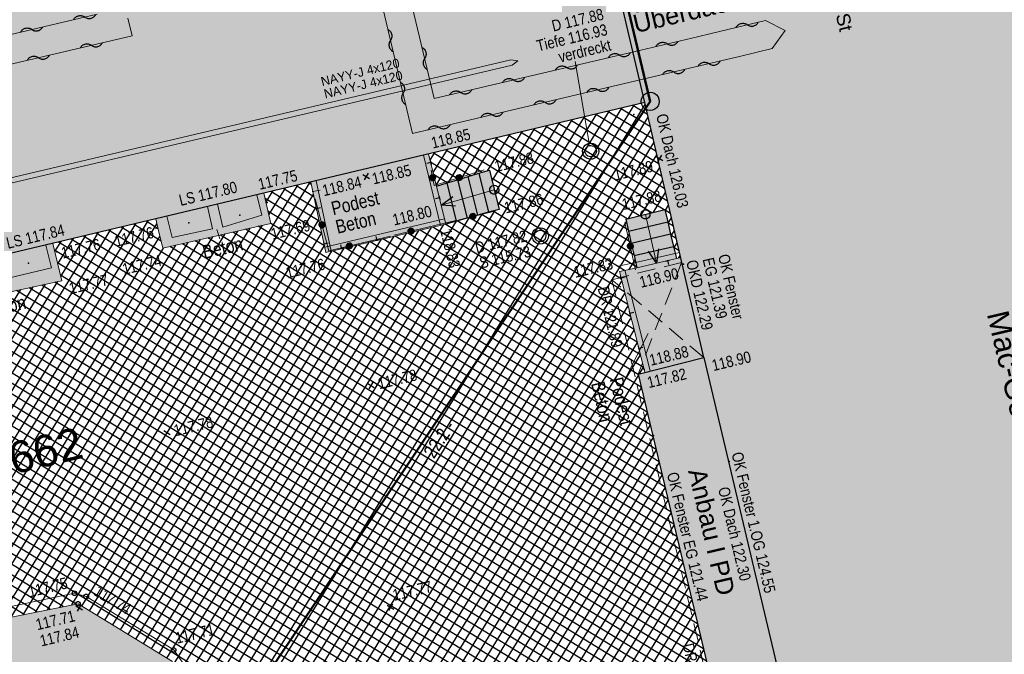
# Model space of a CAD drawing. Header units: metres. Extents: x 311004 to 311786, y 5688269 to 5688759.
# Tile 72 of 96: x 311226 to 311253, y 5688473 to 5688491. Entities that reach past the tile are written whole.
import ezdxf

# ---------------------------------------------------------------- set-up
doc = ezdxf.new("R2010")
doc.units = ezdxf.units.M
for name, pattern in [('1600.2028', [0]), ('2.1440', [1.75, 1.75, 0]), ('2.152', [0]), ('2.35', [0]), ('2.513', [0.75, 0.5, -0.25]), ('2.611', [0]), ('2.7', [0]), ('2.73', [0]), ('2.8', [0])]:
    doc.linetypes.add(name, pattern=pattern)
doc.layers.get('0').update_dxf_attribs({"color": 1, "linetype": 'CONTINUOUS'})
for name, color, linetype in [('Bemaßung', 5, 'CONTINUOUS'), ('Dächer', 7, 'CONTINUOUS'), ('Fernwärme', 202, 'CONTINUOUS'), ('Flurstücke_Grenzpunkte', 51, 'CONTINUOUS'), ('Gebäude', 7, 'CONTINUOUS'), ('Gelände', 92, 'CONTINUOUS'), ('Leitplanken-Geländer', 202, 'CONTINUOUS'), ('Mauern', 32, 'CONTINUOUS'), ('Oberflächen', 7, 'CONTINUOUS'), ('Schraffuren', 7, 'CONTINUOUS'), ('Schächte undefiniert', 7, 'CONTINUOUS'), ('Straße', 7, 'CONTINUOUS'), ('Stromversorgung', 1, 'CONTINUOUS'), ('Treppen', 7, 'CONTINUOUS'), ('TWL', 5, 'CONTINUOUS')]:
    doc.layers.add(name, color=color, linetype=linetype)
doc.styles.add('Bemaßung', font='Arial Narrow.ttf')
doc.styles.add('Beschriftung Elektroleitung', font='Arial.ttf', dxfattribs={"width": 0.97})
doc.styles.add('Geländehöhe', font='Arial Narrow.ttf')
doc.styles.add('Hausbezeichnung', font='Arial.ttf')
doc.styles.add('K 10 700 - Flurstücksnummer', font='Arial.ttf')
doc.styles.add('Oberflächenmaterial', font='Arial Narrow.ttf')
doc.styles.add('TW Texte', font='Arial.ttf')

# ---------------------------------------------------------------- blocks, each defined once
blk = doc.blocks.new('S2.100')
at = {"color": 0, "lineweight": -2}
for points in [[(-0.5, 0.5), (0.5, -0.5)], [(0.5, 0.5), (-0.5, -0.5)]]:
    blk.add_lwpolyline(points, dxfattribs=at)
blk = doc.blocks.new('Grenzpunkt')
at = {"color": 0, "lineweight": -2}
blk.add_lwpolyline([(0.433013, -0.25, -0.5773502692), (-0.433013, -0.25, -0.5773502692), (0, 0.5, -0.5773502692)], format="xyb", close=True, dxfattribs=at)
blk = doc.blocks.new('S2.16')
at = {"color": 0, "lineweight": -2}
for points in [[(0.433013, -0.25, -0.577350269), (-0.433013, -0.25, -0.577350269), (0, 0.5, -0.577350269)], [(0.303109, -0.175, -0.577350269), (-0.303109, -0.175, -0.577350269), (0, 0.35, -0.577350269)]]:
    blk.add_lwpolyline(points, format="xyb", close=True, dxfattribs=at)
blk = doc.blocks.new('Grenzpunkt mit Abmarkung')
at = {"color": 0, "lineweight": -2}
blk.add_lwpolyline([(0.433013, -0.25, -0.577350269), (-0.433013, -0.25, -0.577350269), (0, 0.5, -0.577350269)], format="xyb", close=True, dxfattribs=at)
blk = doc.blocks.new('O517')
at = {"layer": 'Flurstücke_Grenzpunkte', "color": 8, "linetype": '1600.2028', "lineweight": 50}
blk.add_lwpolyline([(311222.047, 5688435.363), (311227.417, 5688438.16), (311238.746, 5688440.722), (311233.345, 5688461.379), (311231.38, 5688470.214), (311243.716, 5688488.688), (311241.96, 5688496.076)], dxfattribs=at)
at = {"layer": 'Flurstücke_Grenzpunkte', "color": 7, "lineweight": 35, "insert": (311226.712781, 5688478.969442), "char_height": 0.875, "attachment_point": 5, "rotation": 13.4999787, "line_spacing_factor": 0.84, "style": 'K 10 700 - Flurstücksnummer'}
blk.add_mtext('1662', dxfattribs=at)
blk = doc.blocks.new('O685')
at = {"layer": 'Flurstücke_Grenzpunkte', "color": 8, "linetype": '1600.2028', "lineweight": 50}
blk.add_lwpolyline([(311241.96, 5688496.076), (311243.716, 5688488.688), (311231.38, 5688470.214), (311233.345, 5688461.379)], dxfattribs=at)
blk = doc.blocks.new('*X72')
at = {"color": 7, "linetype": '2.611', "lineweight": 25, "true_color": 0xffe5e5}
for p, q in [((311231.44307, 5688469.319549), (311243.277583, 5688488.585877)), ((311231.523018, 5688468.972059), (311243.58042, 5688488.601244)), ((311243.643741, 5688488.327179), (311243.237945, 5688488.576443)), ((311231.123277, 5688470.709512), (311241.903032, 5688488.258716)), ((311231.203225, 5688470.362021), (311242.24667, 5688488.340506)), ((311231.283174, 5688470.014531), (311242.590308, 5688488.422296)), ((311231.363122, 5688469.66704), (311242.933946, 5688488.504087)), ((311231.602967, 5688468.624568), (311243.660613, 5688488.254151)), ((311243.959736, 5688486.959485), (311241.860931, 5688488.248695)), ((311243.880738, 5688487.301409), (311242.205184, 5688488.330632)), ((311243.801739, 5688487.643332), (311242.549438, 5688488.412569)), ((311243.72274, 5688487.985255), (311242.893691, 5688488.494506)), ((311230.96338, 5688471.404494), (311241.215756, 5688488.095135)), ((311231.043329, 5688471.057003), (311241.559394, 5688488.176926)), ((311239.525021, 5688485.820301), (311240.872118, 5688488.013345)), ((311244.196733, 5688485.933715), (311240.828171, 5688488.002885)), ((311244.117734, 5688486.275639), (311241.172424, 5688488.084822)), ((311244.038735, 5688486.617562), (311241.516677, 5688488.166758)), ((311231.682915, 5688468.277077), (311243.740806, 5688487.907059)), ((311239.231996, 5688486.776197), (311239.841204, 5688487.767974)), ((311239.354613, 5688486.498171), (311240.184842, 5688487.849764)), ((311239.439817, 5688486.159236), (311240.52848, 5688487.931555)), ((311243.419331, 5688485.531049), (311239.79541, 5688487.757074)), ((311243.759633, 5688485.615413), (311240.139664, 5688487.839011)), ((311244.099934, 5688485.699778), (311240.483917, 5688487.920948)), ((311231.762863, 5688467.929586), (311243.820999, 5688487.559967)), ((311237.815253, 5688486.380351), (311238.466652, 5688487.440813)), ((311238.151265, 5688486.449726), (311238.81029, 5688487.522603)), ((311243.266732, 5688484.451194), (311238.418396, 5688487.429327)), ((311238.511509, 5688486.55855), (311239.153928, 5688487.604393)), ((311243.18985, 5688484.791817), (311238.76265, 5688487.511264)), ((311238.871752, 5688486.667373), (311239.497566, 5688487.686184)), ((311243.112968, 5688485.13244), (311239.106903, 5688487.593201)), ((311243.07903, 5688485.446684), (311239.451157, 5688487.675138)), ((311231.842812, 5688467.582096), (311243.901193, 5688487.212875)), ((311237.648376, 5688487.063968), (311237.779376, 5688487.277232)), ((311238.759001, 5688486.633313), (311237.729889, 5688487.265454)), ((311237.731815, 5688486.722159), (311238.123014, 5688487.359022)), ((311239.079184, 5688486.730035), (311238.074143, 5688487.34739)), ((311238.438818, 5688486.536591), (311237.660392, 5688487.014745)), ((311238.118634, 5688486.439869), (311237.744647, 5688486.669594)), ((311243.1152, 5688485.455651), (311243.981386, 5688486.865783)), ((311226.762095, 5688474.595433), (311233.999023, 5688486.376993)), ((311227.097261, 5688474.663432), (311234.342672, 5688486.458801)), ((311234.444264, 5688486.056305), (311233.943651, 5688486.363811)), ((311234.371168, 5688486.394603), (311234.287886, 5688486.445759)), ((311243.343614, 5688484.110571), (311239.335979, 5688486.572296)), ((311243.461302, 5688485.541454), (311244.061579, 5688486.518691)), ((311227.432427, 5688474.73143), (311234.42984, 5688486.123064)), ((311233.119361, 5688485.900213), (311233.311725, 5688486.213376)), ((311233.201305, 5688485.555971), (311233.655374, 5688486.295185)), ((311234.590457, 5688485.37971), (311233.25518, 5688486.199915)), ((311234.517361, 5688485.718007), (311233.599416, 5688486.281863)), ((311243.005756, 5688484.024706), (311239.423204, 5688486.22532)), ((311243.807405, 5688485.627256), (311244.141772, 5688486.171599)), ((311234.663554, 5688485.041412), (311233.094343, 5688486.005313)), ((311242.920148, 5688483.783893), (311239.510429, 5688485.878344)), ((311244.128601, 5688485.672511), (311244.221965, 5688485.824507)), ((311227.767593, 5688474.799428), (311234.506189, 5688485.769714)), ((311230.803484, 5688472.099475), (311239.084185, 5688485.580274)), ((311230.883432, 5688471.751984), (311239.437107, 5688485.677178)), ((311234.73665, 5688484.703114), (311233.176145, 5688485.661668)), ((311243.09589, 5688483.089147), (311239.053919, 5688485.571964)), ((311243.008019, 5688483.43652), (311239.384011, 5688485.6626)), ((311244.275732, 5688485.591792), (311244.125962, 5688485.683789)), ((311222.404936, 5688473.711456), (311229.531575, 5688485.313467)), ((311222.740102, 5688473.779455), (311229.875225, 5688485.395279)), ((311223.075268, 5688473.847453), (311230.114158, 5688485.306611)), ((311226.426929, 5688474.527435), (311233.024788, 5688485.268604)), ((311228.042743, 5688474.769722), (311234.582538, 5688485.416363)), ((311230.230688, 5688484.830364), (311229.468609, 5688485.298478)), ((311230.146201, 5688485.175658), (311229.812841, 5688485.380427)), ((311230.563639, 5688473.141947), (311238.026836, 5688485.291867)), ((311230.643587, 5688472.794457), (311238.378342, 5688485.386467)), ((311230.723536, 5688472.446966), (311238.731263, 5688485.483371)), ((311231.92276, 5688467.234605), (311243.060219, 5688485.366143)), ((311243.95835, 5688478.745206), (311233.252978, 5688485.321075)), ((311243.359503, 5688482.047028), (311238.063011, 5688485.300446)), ((311243.271632, 5688482.394401), (311238.393734, 5688485.390693)), ((311243.183761, 5688482.741774), (311238.723827, 5688485.481329)), ((311244.354731, 5688485.249868), (311244.206121, 5688485.341153)), ((311244.209524, 5688485.326608), (311244.302158, 5688485.477415)), ((311221.399438, 5688473.507462), (311228.500622, 5688485.068033)), ((311221.734604, 5688473.57546), (311228.844273, 5688485.149845)), ((311222.06977, 5688473.643458), (311229.187924, 5688485.231656)), ((311225.421431, 5688474.32344), (311231.999825, 5688485.032921)), ((311225.756597, 5688474.391439), (311232.341479, 5688485.111482)), ((311226.091763, 5688474.459437), (311232.683133, 5688485.190043)), ((311227.464263, 5688483.858508), (311228.156971, 5688484.986222)), ((311228.255821, 5688474.638962), (311234.658887, 5688485.063013)), ((311244.859746, 5688474.964142), (311228.435912, 5688485.052628)), ((311244.777801, 5688475.307875), (311228.780144, 5688485.134578)), ((311244.695856, 5688475.651608), (311229.124377, 5688485.216528)), ((311229.96044, 5688473.592887), (311236.996577, 5688485.047563)), ((311230.173517, 5688473.462127), (311237.339996, 5688485.128998)), ((311230.386595, 5688473.331368), (311237.683416, 5688485.210433)), ((311244.28613, 5688477.370273), (311231.862801, 5688485.001414)), ((311232.002708, 5688466.887114), (311243.139058, 5688485.016848)), ((311244.204185, 5688477.714006), (311232.210345, 5688485.081329)), ((311244.12224, 5688478.057739), (311232.55789, 5688485.161245)), ((311244.040295, 5688478.401472), (311232.905434, 5688485.24116)), ((311243.384734, 5688481.151337), (311237.029178, 5688485.055294)), ((311243.535245, 5688481.352282), (311237.373789, 5688485.137011)), ((311243.447374, 5688481.699655), (311237.7184, 5688485.218728)), ((311244.43373, 5688484.907945), (311244.28628, 5688484.998517)), ((311244.290448, 5688484.980705), (311244.382351, 5688485.130323)), ((311223.410434, 5688473.915451), (311230.197737, 5688484.965031)), ((311224.080766, 5688474.051448), (311230.633207, 5688484.718677)), ((311224.415932, 5688474.119446), (311230.974862, 5688484.797238)), ((311224.751098, 5688474.187444), (311231.316516, 5688484.875799)), ((311225.086265, 5688474.255442), (311231.65817, 5688484.95436)), ((311227.300359, 5688484.546966), (311227.469669, 5688484.822599)), ((311227.382311, 5688484.202737), (311227.81332, 5688484.904411)), ((311245.105582, 5688473.932942), (311227.403215, 5688484.806779)), ((311245.023636, 5688474.276676), (311227.747447, 5688484.888729)), ((311244.941691, 5688474.620409), (311228.09168, 5688484.970678)), ((311228.468898, 5688474.508203), (311234.735235, 5688484.709662)), ((311229.10813, 5688474.115925), (311235.622899, 5688484.721824)), ((311229.321208, 5688473.985165), (311235.966318, 5688484.803259)), ((311229.534285, 5688473.854406), (311236.309738, 5688484.884694)), ((311229.747363, 5688473.723646), (311236.653157, 5688484.966128)), ((311244.531966, 5688476.339074), (311230.820168, 5688484.761668)), ((311244.450021, 5688476.682807), (311231.167712, 5688484.841583)), ((311244.368075, 5688477.02654), (311231.515257, 5688484.921498)), ((311243.712514, 5688479.776405), (311235.650734, 5688484.728425)), ((311243.630569, 5688480.120138), (311235.995345, 5688484.810142)), ((311243.548624, 5688480.463871), (311236.339956, 5688484.891859)), ((311243.466679, 5688480.807604), (311236.684567, 5688484.973577)), ((311244.371371, 5688484.634802), (311244.462545, 5688484.78323)), ((311223.7456, 5688473.983449), (311230.291553, 5688484.640116)), ((311245.187527, 5688473.589209), (311227.292106, 5688484.581631)), ((311228.681976, 5688474.377444), (311234.936059, 5688484.558955)), ((311228.895053, 5688474.246684), (311235.279479, 5688484.640389)), ((311244.613911, 5688475.995341), (311230.472624, 5688484.681752)), ((311232.082656, 5688466.539623), (311243.217898, 5688484.667552)), ((311243.876405, 5688479.088939), (311234.961513, 5688484.56499)), ((311243.79446, 5688479.432672), (311235.306124, 5688484.646708)), ((311244.512729, 5688484.566022), (311244.36644, 5688484.655881)), ((311244.498307, 5688484.363807), (311244.542738, 5688484.436138)), ((311245.269472, 5688473.245476), (311227.373921, 5688484.237978)), ((311243.133831, 5688484.053048), (311243.296737, 5688484.318256)), ((311245.351417, 5688472.901743), (311227.455735, 5688483.894325)), ((311214.914045, 5688463.904674), (311227.038397, 5688483.642853)), ((311214.988745, 5688463.54864), (311227.377296, 5688483.716929)), ((311248.456297, 5688467.76717), (311222.583945, 5688483.659492)), ((311248.377196, 5688468.109156), (311222.928177, 5688483.741443)), ((311245.515307, 5688472.214277), (311226.943577, 5688483.622128)), ((311245.433362, 5688472.55801), (311227.295864, 5688483.69913)), ((311232.162605, 5688466.192133), (311242.934252, 5688483.728138)), ((311214.764644, 5688464.616743), (311226.3606, 5688483.494703)), ((311214.839345, 5688464.260708), (311226.699498, 5688483.568778)), ((311248.6936, 5688466.741212), (311221.55125, 5688483.413642)), ((311248.614499, 5688467.083198), (311221.895482, 5688483.495592)), ((311248.535398, 5688467.425184), (311222.239713, 5688483.577542)), ((311247.981691, 5688469.819086), (311225.886713, 5688483.391123)), ((311247.90259, 5688470.161072), (311226.239001, 5688483.468125)), ((311247.823489, 5688470.503058), (311226.591289, 5688483.545126)), ((311232.242553, 5688465.844642), (311243.019833, 5688483.389817)), ((311248.772701, 5688466.399226), (311221.394854, 5688483.216312)), ((311248.298095, 5688468.451142), (311224.477561, 5688483.083117)), ((311248.218994, 5688468.793128), (311224.829849, 5688483.160119)), ((311248.139893, 5688469.135114), (311225.182137, 5688483.23712)), ((311248.060792, 5688469.4771), (311225.534425, 5688483.314122)), ((311248.851802, 5688466.05724), (311221.476664, 5688482.872662)), ((311232.322501, 5688465.497151), (311243.105414, 5688483.051497)), ((311232.40241, 5688465.149596), (311243.190995, 5688482.713176)), ((311249.010004, 5688465.373267), (311221.409109, 5688482.327363)), ((311248.930903, 5688465.715254), (311221.558474, 5688482.529012)), ((311232.48164, 5688464.800936), (311243.276576, 5688482.374856)), ((311246.28387, 5688464.407241), (311217.259908, 5688482.235469)), ((311248.013283, 5688464.811922), (311220.02634, 5688482.003151)), ((311248.359166, 5688464.892858), (311220.372032, 5688482.084204)), ((311248.705049, 5688464.973794), (311220.717725, 5688482.165257)), ((311249.050931, 5688465.05473), (311221.063417, 5688482.24631)), ((311231.599911, 5688462.887857), (311243.362158, 5688482.036535)), ((311246.231404, 5688464.146072), (311217.32255, 5688481.903593)), ((311246.975636, 5688464.569114), (311218.989263, 5688481.759992)), ((311247.321518, 5688464.65005), (311219.334955, 5688481.841045)), ((311247.667401, 5688464.730986), (311219.680648, 5688481.922098)), ((311246.201931, 5688463.870778), (311217.385193, 5688481.571716)), ((311246.629753, 5688464.488178), (311218.643571, 5688481.678939)), ((311231.683279, 5688462.545933), (311243.447739, 5688481.698214)), ((311227.891696, 5688474.824606), (311217.447835, 5688481.23984)), ((311243.421072, 5688481.177156), (311243.53332, 5688481.359894)), ((311227.532641, 5688474.751761), (311217.510478, 5688480.907964)), ((311231.766647, 5688462.204009), (311243.39046, 5688481.12732)), ((311231.850015, 5688461.862085), (311243.472492, 5688480.783222)), ((311227.173586, 5688474.678916), (311217.57312, 5688480.576087)), ((311231.933382, 5688461.520161), (311243.554524, 5688480.439124)), ((311226.455476, 5688474.533227), (311217.115068, 5688480.270655)), ((311226.814531, 5688474.606071), (311217.461144, 5688480.351472)), ((311232.01675, 5688461.178237), (311243.636556, 5688480.095026)), ((311232.100118, 5688460.836313), (311243.718588, 5688479.750928)), ((311232.183485, 5688460.494389), (311243.80062, 5688479.406829)), ((311232.266853, 5688460.152465), (311243.882653, 5688479.062731)), ((311232.350221, 5688459.810541), (311243.964685, 5688478.718633)), ((311232.433588, 5688459.468617), (311244.046717, 5688478.374535)), ((311232.516956, 5688459.126693), (311244.128749, 5688478.030437)), ((311232.600324, 5688458.784769), (311244.210781, 5688477.686338)), ((311232.683692, 5688458.442845), (311244.292813, 5688477.34224)), ((311232.767059, 5688458.100921), (311244.374846, 5688476.998142)), ((311232.850427, 5688457.758997), (311244.456878, 5688476.654044)), ((311232.933795, 5688457.417073), (311244.53891, 5688476.309946)), ((311233.199388, 5688457.371809), (311244.620942, 5688475.965847)), ((311233.53114, 5688457.434249), (311244.702974, 5688475.621749)), ((311233.862892, 5688457.496689), (311244.785006, 5688475.277651)), ((311234.143566, 5688457.475974), (311244.867039, 5688474.933553)), ((311234.222335, 5688457.126565), (311244.949071, 5688474.589455)), ((311234.301105, 5688456.777156), (311245.031103, 5688474.245356)), ((311234.379875, 5688456.427746), (311245.113135, 5688473.901258)), ((311234.458644, 5688456.078337), (311245.195167, 5688473.55716))]:
    blk.add_line(p, q, dxfattribs=at)
blk = doc.blocks.new('S2.62', base_point=(0, 0.5))
at = {"color": 0, "lineweight": -2}
for points in [[(-0.5, 0.5), (0, 0.5), (0.5, 0.5)], [(0, 0.5), (0, -0.5)]]:
    blk.add_lwpolyline(points, dxfattribs=at)
blk = doc.blocks.new('S2.15')
at = {"color": 0, "lineweight": -2}
blk.add_lwpolyline([(0.433013, -0.25, -0.5773502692), (-0.433013, -0.25, -0.5773502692), (0, 0.5, -0.5773502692)], format="xyb", close=True, dxfattribs=at)
for points in [[(0.285, -0.4), (0.345, -0.35), (-0.355, -0.35), (-0.4, -0.3), (0.395, -0.3), (0.425, -0.25), (-0.43, -0.25), (-0.455, -0.2), (0.46, -0.2), (0.475, -0.15), (-0.475, -0.15), (-0.49, -0.1), (0.485, -0.1), (0.495, -0.05), (-0.5, -0.05), (-0.5, 0), (0.5, 0), (0.495, 0.05), (-0.5, 0.05), (-0.485, 0.1), (0.49, 0.1), (0.475, 0.15), (-0.475, 0.15), (-0.455, 0.2), (0.455, 0.2), (0.43, 0.25), (-0.43, 0.25), (-0.4, 0.3), (0.395, 0.3), (0.36, 0.35), (-0.355, 0.35), (-0.295, 0.4), (0.3, 0.4), (0.22, 0.45), (-0.215, 0.45)], [(0.285, -0.4), (-0.29, -0.4), (-0.205, -0.45), (0.2, -0.45)]]:
    blk.add_lwpolyline(points, dxfattribs=at)
blk = doc.blocks.new('Welle')
at = {"color": 0, "lineweight": -2}
blk.add_lwpolyline([(-0.5, 0), (-0.474045, 0.027768), (-0.445026, 0.052315), (-0.413339, 0.073306), (-0.379418, 0.090455), (-0.343727, 0.103526), (-0.306754, 0.11234), (-0.269004, 0.116778), (-0.230996, 0.116778), (-0.193246, 0.11234), (-0.156273, 0.103526), (-0.120582, 0.090455), (-0.086661, 0.073306), (-0.054974, 0.052315), (-0.025955, 0.027768), (0, 0), (0.025955, -0.027768), (0.054974, -0.052315), (0.086661, -0.073306), (0.120582, -0.090455), (0.156273, -0.103526), (0.193246, -0.11234), (0.230996, -0.116778), (0.269004, -0.116778), (0.306754, -0.11234), (0.343727, -0.103526), (0.379418, -0.090455), (0.413339, -0.073306), (0.445026, -0.052315), (0.474045, -0.027768), (0.5, 0)], dxfattribs=at)
blk = doc.blocks.new('S2.118', base_point=(0, 0.5))
at = {"color": 0, "lineweight": -2}
blk.add_lwpolyline([(-0.375, -0.5), (0, 0.5), (0.375, -0.5)], dxfattribs=at)

msp = doc.modelspace()

# ---------------------------------------------------------------- hatches: boundary and pattern name
at = {"layer": 'Gebäude', "lineweight": 25, "true_color": 0xa6a6a6}
for points in [[(311243.568, 5688488.655), (311205.036, 5688479.482), (311201.496, 5688494.465), (311240.105, 5688503.492), (311242.793, 5688491.944)], [(311258.402419, 5688495.602623), (311259.792, 5688489.884), (311259.348792, 5688489.778895), (311264.372, 5688468.595), (311261.093, 5688467.807), (311249.082, 5688465.062), (311247.369, 5688472.468), (311245.192, 5688481.626), (311242.793, 5688491.944), (311253.941, 5688494.544), (311253.841836, 5688494.961912), (311258.301, 5688496.02)], [(311247.369, 5688472.468), (311245.559, 5688472.031), (311243.381, 5688481.167), (311245.192, 5688481.626)]]:
    msp.add_hatch(color=253, dxfattribs=at).paths.add_polyline_path(points, flags=0)
at = {"layer": 'Schraffuren', "lineweight": 25, "true_color": 0xffe5e5}
for points in [[(311237.606369, 5688487.236054), (311237.822558, 5688486.350429), (311239.281, 5688486.791), (311239.553, 5688485.709), (311238.078, 5688485.304), (311234.776, 5688484.521), (311234.356581, 5688486.462112)], [(311233.05913, 5688486.153244), (311233.257, 5688485.322), (311230.278, 5688484.637), (311230.14, 5688485.201), (311230.080504, 5688485.444148)], [(311243.569997, 5688481.214901), (311242.867, 5688483.994), (311243.346, 5688484.1), (311243.044, 5688485.438), (311244.121, 5688485.705), (311244.438, 5688484.35), (311244.556378, 5688484.377101), (311245.192, 5688481.626)], [(311227.247339, 5688484.76967), (311227.492, 5688483.742), (311224.445, 5688483.076), (311224.257, 5688483.806), (311224.195897, 5688484.043245)]]:
    msp.add_hatch(color=7, dxfattribs=at).paths.add_polyline_path(points, flags=0)
at = {"layer": 'Schraffuren', "lineweight": 25, "true_color": 0xf0fff0}
msp.add_hatch(color=7, dxfattribs=at).paths.add_polyline_path([(311234.008, 5688457.524), (311234.127662, 5688457.546522), (311236.177, 5688448.456), (311234.591, 5688445.973), (311232.996, 5688445.698), (311228.99, 5688444.839, -0.093681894), (311226.596, 5688444.697, -0.207248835), (311225.355, 5688445.861), (311223.725, 5688453.166), (311222.003, 5688460.665), (311219.624, 5688470.965), (311221.2, 5688473.467), (311227.938, 5688474.834), (311230.542, 5688473.236), (311232.398, 5688465.169), (311232.535153, 5688464.565448), (311232.41, 5688464.516), (311231.309, 5688464.081), (311232.956, 5688457.326)], flags=0)

# ---------------------------------------------------------------- linework, layer by layer
at = {"layer": 'Dächer', "color": 7, "linetype": '2.513', "lineweight": 18}
for p, q in [((311244.582, 5688484.247, 122.286), (311242.66, 5688483.77, 121.888)), ((311244.582, 5688484.247, 122.286), (311243.381, 5688481.167, 117.815)), ((311245.192, 5688481.626, 118.904), (311242.66, 5688483.77, 121.888)), ((311242.66, 5688483.77, 121.888), (311245.463, 5688471.999, 121.849))]:
    msp.add_line(p, q, dxfattribs=at)
at = {"layer": 'Dächer', "color": 7, "true_color": 0xffffff}
for p in [(311243.592, 5688488.523, 126.034), (311243.265, 5688488.326, 125.99), (311244.634, 5688484.193, 121.392), (311243.803, 5688479.47, 121.436), (311245.89, 5688478.759, 124.552)]:
    msp.add_point(p, dxfattribs=at)
at = {"layer": 'Fernwärme', "lineweight": 18}
for p, q in [((311236.626, 5688493.518), (311237.759, 5688488.763)), ((311236.626, 5688493.518), (311237.759, 5688488.763)), ((311236.032, 5688492.557), (311237.165, 5688487.801)), ((311236.032, 5688492.557), (311237.165, 5688487.801)), ((311223.012, 5688489.815), (311228.464, 5688491.092)), ((311223.012, 5688489.815), (311228.464, 5688491.092)), ((311229.427, 5688490.496), (311229.313, 5688490.984)), ((311229.427, 5688490.496), (311229.313, 5688490.984)), ((311245.664, 5688490.625), (311246.507, 5688490.828)), ((311245.664, 5688490.625), (311246.507, 5688490.828)), ((311246.507, 5688490.828), (311246.892, 5688490.92)), ((311246.507, 5688490.828), (311246.892, 5688490.92)), ((311246.892, 5688490.92), (311247.438, 5688490.639)), ((311246.892, 5688490.92), (311247.438, 5688490.639)), ((311223.195, 5688489.037), (311229.427, 5688490.496)), ((311223.195, 5688489.037), (311229.427, 5688490.496)), ((311243.453, 5688490.104), (311245.016, 5688490.471)), ((311243.453, 5688490.104), (311245.016, 5688490.471)), ((311245.016, 5688490.471), (311245.4, 5688490.562)), ((311245.016, 5688490.471), (311245.4, 5688490.562)), ((311245.4, 5688490.562), (311245.664, 5688490.625)), ((311245.4, 5688490.562), (311245.664, 5688490.625)), ((311247.081, 5688490.142), (311247.438, 5688490.639)), ((311247.081, 5688490.142), (311247.438, 5688490.639)), ((311246.632, 5688490.035), (311247.081, 5688490.142)), ((311246.632, 5688490.035), (311247.081, 5688490.142)), ((311237.759, 5688488.763), (311243.453, 5688490.104)), ((311237.759, 5688488.763), (311243.453, 5688490.104)), ((311245.583, 5688489.783), (311246.182, 5688489.927)), ((311245.583, 5688489.783), (311246.182, 5688489.927)), ((311246.182, 5688489.927), (311246.632, 5688490.035)), ((311246.182, 5688489.927), (311246.632, 5688490.035)), ((311244.609, 5688489.555), (311245.583, 5688489.783)), ((311244.609, 5688489.555), (311245.583, 5688489.783)), ((311237.165, 5688487.801), (311243.635, 5688489.326)), ((311237.165, 5688487.801), (311243.635, 5688489.326)), ((311243.635, 5688489.326), (311244.609, 5688489.555)), ((311243.635, 5688489.326), (311244.609, 5688489.555))]:
    msp.add_line(p, q, dxfattribs=at)
at = {"layer": 'Gebäude', "color": 7, "linetype": '2.7', "lineweight": 25}
for p, q in [((311243.568, 5688488.655), (311242.793, 5688491.944, 118.832)), ((311243.568, 5688488.655), (311205.036, 5688479.482, 117.938)), ((311245.192, 5688481.626, 118.904), (311243.568, 5688488.655)), ((311243.381, 5688481.167, 117.815), (311245.192, 5688481.626, 118.904)), ((311245.192, 5688481.626, 118.904), (311247.369, 5688472.468)), ((311243.381, 5688481.167, 117.815), (311245.559, 5688472.031, 117.869))]:
    msp.add_line(p, q, dxfattribs=at)
at = {"layer": 'Gelände', "color": 7, "linetype": 'Continuous', "lineweight": 18}
for p, q in [((311234.613677, 5688486.237752, 118.841), (311234.413, 5688486.201, 118.841)), ((311230.061116, 5688485.17163, 117.757), (311230.14, 5688485.201, 117.757))]:
    msp.add_line(p, q, dxfattribs=at)
at = {"layer": 'Leitplanken-Geländer', "color": 7, "linetype": '2.1440', "lineweight": 18}
for p, q in [((311237.672, 5688486.793, 118.839), (311237.755, 5688486.371, 118.834)), ((311237.755, 5688486.371, 118.834), (311239.138, 5688486.798, 117.878)), ((311234.477, 5688486.003, 118.832), (311234.852, 5688484.565, 118.833)), ((311234.852, 5688484.565, 118.833), (311239.394, 5688485.65, 117.852)), ((311243.314, 5688484.04, 118.887), (311243.02, 5688485.343, 117.864))]:
    msp.add_line(p, q, dxfattribs=at)
at = {"layer": 'Mauern', "lineweight": 18}
for p, q in [((311237.932279, 5688485.268428, 118.795), (311237.460648, 5688487.200482)), ((311238.078, 5688485.304, 118.795), (311237.606369, 5688487.236054)), ((311234.356581, 5688486.462112), (311234.776, 5688484.521, 117.756)), ((311234.503197, 5688486.493792), (311234.922616, 5688484.55268, 117.756)), ((311234.74139, 5688484.666953, 117.756), (311238.04339, 5688485.449953, 118.795)), ((311234.776, 5688484.521, 117.756), (311238.078, 5688485.304, 118.795)), ((311244.522903, 5688484.523318), (311243.312525, 5688484.246217, 118.889)), ((311243.31359, 5688484.246457, 118.889), (311242.83459, 5688484.140457, 117.829)), ((311244.556378, 5688484.377101), (311243.346, 5688484.1, 118.889)), ((311243.346, 5688484.1, 118.889), (311242.867, 5688483.994, 117.829)), ((311242.867, 5688483.994, 117.829), (311243.569997, 5688481.214901)), ((311243.01242, 5688484.030785, 117.829), (311243.715417, 5688481.251686))]:
    msp.add_line(p, q, dxfattribs=at)
at = {"layer": 'Mauern', "color": 7, "true_color": 0xffffff}
for p in [(311237.674, 5688486.959, 118.846), (311234.413, 5688486.201, 118.841), (311243.551, 5688481.29, 118.883)]:
    msp.add_point(p, dxfattribs=at)
at = {"layer": 'Oberflächen', "color": 7, "linetype": 'Continuous', "lineweight": 18}
for p, q in [((311231.851646, 5688484.894512), (311231.765243, 5688485.153868)), ((311243.04012, 5688481.072959), (311243.657519, 5688482.281137))]:
    msp.add_line(p, q, dxfattribs=at)
at = {"layer": 'Schächte undefiniert', "color": 7, "linetype": 'Continuous', "lineweight": 18}
msp.add_line((311241.650211, 5688489.787469, 117.88), (311242.036917, 5688487.535752, 117.88), dxfattribs=at)
at = {"layer": 'Schächte undefiniert', "color": 7, "linetype": '2.8', "lineweight": 13}
for p, q in [((311233.007, 5688485.548, 117.719), (311232.873432, 5688486.109039)), ((311233.257, 5688485.322, 117.688), (311233.05913, 5688486.153244)), ((311231.933, 5688485.218, 117.725), (311231.782689, 5688485.849367)), ((311231.651, 5688485.173, 117.748), (311231.505687, 5688485.783414)), ((311233.007, 5688485.548, 117.719), (311231.933, 5688485.218, 117.725)), ((311230.14, 5688485.201, 117.757), (311230.080504, 5688485.444148)), ((311230.278, 5688484.637, 117.737), (311233.257, 5688485.322, 117.688)), ((311230.53, 5688484.929, 117.75), (311230.389828, 5688485.51778)), ((311230.14, 5688485.201, 117.757), (311230.278, 5688484.637, 117.737)), ((311231.651, 5688485.173, 117.748), (311230.53, 5688484.929, 117.75)), ((311227.203, 5688484.094, 117.827), (311227.053148, 5688484.723449)), ((311227.492, 5688483.742, 117.768), (311227.247339, 5688484.76967)), ((311227.203, 5688484.094, 117.827), (311226.014, 5688483.813, 117.84)), ((311224.445, 5688483.076, 117.794), (311227.492, 5688483.742, 117.768))]:
    msp.add_line(p, q, dxfattribs=at)
at = {"layer": 'Schächte undefiniert', "color": 7, "true_color": 0xffffff}
for p in [(311233.15, 5688485.901, 117.748), (311232.404, 5688485.548, 117.798), (311230.993, 5688485.339, 117.805), (311227.355, 5688484.542, 117.755), (311226.571, 5688484.222, 117.843)]:
    msp.add_point(p, dxfattribs=at)
at = {"layer": 'Straße', "color": 7, "linetype": '2.35', "lineweight": 18}
for p, q in [((311221.304, 5688473.757, 117.735), (311227.842, 5688475.123, 117.754)), ((311227.842, 5688475.123, 117.754), (311228.163, 5688475.032, 117.745)), ((311228.163, 5688475.032, 117.745), (311230.578, 5688473.558, 117.714)), ((311221.2, 5688473.467, 117.721), (311227.938, 5688474.834, 117.709)), ((311227.938, 5688474.834, 117.709), (311230.542, 5688473.236, 117.695)), ((311230.578, 5688473.558, 117.714), (311230.816, 5688473.215, 117.703))]:
    msp.add_line(p, q, dxfattribs=at)
at = {"layer": 'Stromversorgung', "color": 134, "linetype": '2.8', "lineweight": 13}
for p, q in [((311239.873, 5688489.835), (311222.322, 5688485.693)), ((311239.907, 5688489.688), (311222.337, 5688485.554)), ((311240.068, 5688489.804), (311239.873, 5688489.835)), ((311240.068, 5688489.804), (311239.907, 5688489.688))]:
    msp.add_line(p, q, dxfattribs=at)
at = {"layer": 'Treppen', "color": 48, "linetype": '2.73', "lineweight": 25, "true_color": 0x663300}
for p, q in [((311238.405935, 5688486.526657), (311238.697623, 5688486.614772)), ((311238.697623, 5688486.614772), (311238.989312, 5688486.702886)), ((311238.963, 5688485.547), (311238.697623, 5688486.614772)), ((311238.989312, 5688486.702886), (311239.281, 5688486.791, 117.881)), ((311238.989312, 5688486.702886), (311239.258, 5688485.628)), ((311239.281, 5688486.791, 117.881), (311239.553, 5688485.709, 117.855)), ((311237.822558, 5688486.350429), (311238.114246, 5688486.438543)), ((311238.114246, 5688486.438543), (311238.405935, 5688486.526657)), ((311238.373, 5688485.385), (311238.114246, 5688486.438543)), ((311238.405935, 5688486.526657), (311238.668, 5688485.466)), ((311238.963, 5688485.547), (311238.668, 5688485.466)), ((311239.258, 5688485.628), (311238.963, 5688485.547)), ((311239.553, 5688485.709, 117.855), (311239.258, 5688485.628)), ((311243.044, 5688485.438, 117.873), (311244.121, 5688485.705, 117.881)), ((311244.121, 5688485.705, 117.881), (311244.20025, 5688485.36625)), ((311238.373, 5688485.385), (311238.078, 5688485.304, 118.795)), ((311238.668, 5688485.466), (311238.373, 5688485.385)), ((311243.044, 5688485.438, 117.873), (311243.1195, 5688485.1035)), ((311243.1195, 5688485.1035), (311244.20025, 5688485.36625)), ((311244.20025, 5688485.36625), (311244.2795, 5688485.0275)), ((311243.1195, 5688485.1035), (311243.195, 5688484.769)), ((311244.2795, 5688485.0275), (311243.195, 5688484.769)), ((311244.2795, 5688485.0275), (311244.35875, 5688484.68875)), ((311243.195, 5688484.769), (311243.2705, 5688484.4345)), ((311243.2705, 5688484.4345), (311244.35875, 5688484.68875)), ((311243.2705, 5688484.4345), (311243.346, 5688484.1, 118.889)), ((311244.35875, 5688484.68875), (311244.438, 5688484.35, 118.898))]:
    msp.add_line(p, q, dxfattribs=at)
at = {"layer": 'Treppen', "color": 7, "linetype": '2.152', "lineweight": 18}
for p, q in [((311239.417, 5688486.25), (311237.95028, 5688485.827207)), ((311243.5825, 5688485.5715), (311243.890839, 5688484.224738))]:
    msp.add_line(p, q, dxfattribs=at)
at = {"layer": 'Treppen', "color": 7, "lineweight": 18}
msp.add_point((311237.841, 5688486.356, 118.83), dxfattribs=at)

# ---------------------------------------------------------------- block references
at = {"layer": 'Fernwärme', "color": 34, "true_color": 0x994c00, "xscale": 0.625, "yscale": 0.625}
for p, rotation in [((311228.123655, 5688491.012282), 13.182516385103), ((311226.663182, 5688490.670202), 13.182516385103), ((311236.553416, 5688490.36825), 283.399555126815), ((311246.393157, 5688490.800586), 13.539425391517), ((311244.183142, 5688490.275441), 13.213955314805), ((311228.306782, 5688490.233741), 13.176447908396), ((311237.495199, 5688489.870125), 283.402271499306), ((311226.846273, 5688489.891815), 13.176447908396), ((311242.869193, 5688489.966507), 13.252297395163), ((311245.339259, 5688489.725944), 13.174926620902), ((311241.409138, 5688489.622648), 13.252297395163), ((311244.365092, 5688489.497654), 13.230683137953), ((311239.949083, 5688489.278789), 13.252297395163), ((311236.901026, 5688488.909084), 283.399555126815), ((311238.489028, 5688488.93493), 13.252297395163), ((311242.274974, 5688489.005437), 13.262729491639), ((311240.814981, 5688488.661312), 13.262729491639), ((311239.354989, 5688488.317187), 13.262729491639), ((311237.894996, 5688487.973062), 13.262729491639)]:
    msp.add_blockref('Welle', p, dxfattribs=dict(at, rotation=rotation))
at = {"layer": 'Flurstücke_Grenzpunkte', "color": 7, "true_color": 0xffffff}
for name in ['O517', 'O685']:
    msp.add_blockref(name, (0, 0), dxfattribs=at)
at = {"layer": 'Flurstücke_Grenzpunkte', "color": 8, "xscale": 0.5, "yscale": 0.5}
msp.add_blockref('Grenzpunkt mit Abmarkung', (311243.716, 5688488.688), dxfattribs=at)
at = {"layer": 'Gelände', "color": 94, "true_color": 0x009900, "xscale": 0.15, "yscale": 0.15, "rotation": 13.499999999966}
for p in [(311243.97, 5688487.113, 117.891), (311235.881, 5688486.616, 118.85), (311236.016, 5688480.849, 117.776), (311230.392, 5688479.552, 117.776), (311227.971, 5688474.718, 117.844), (311236.553, 5688474.74, 117.766)]:
    msp.add_blockref('S2.100', p, dxfattribs=at)
at = {"layer": 'Leitplanken-Geländer', "color": 7, "xscale": 0.1625, "yscale": 0.1625}
for p, rotation in [((311237.7135, 5688486.582, 118.8365), 281.127046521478), ((311238.4465, 5688486.5845, 118.356), 17.158025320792), ((311238.825109, 5688485.514102, 117.974871), 13.435125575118), ((311234.6645, 5688485.284, 118.8325), 284.616007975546), ((311237.123, 5688485.1075, 118.3425), 13.435125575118), ((311235.420891, 5688484.700898, 118.710129), 13.435125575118), ((311243.167, 5688484.6915, 118.3755), 102.714907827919)]:
    msp.add_blockref('S2.15', p, dxfattribs=dict(at, rotation=rotation))
at = {"layer": 'Mauern', "color": 7, "xscale": 0.1125, "yscale": 0.1125}
for p, rotation in [((311237.664325, 5688486.998633), 283.718539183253), ((311237.901471, 5688486.027158), 283.718539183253), ((311234.513491, 5688485.735917), 102.192964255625), ((311236.183746, 5688484.854817, 118.198958), 193.340516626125), ((311237.156763, 5688485.085548, 118.505126), 193.340516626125), ((311234.724689, 5688484.758474), 102.192964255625), ((311235.210728, 5688484.624087, 117.892791), 193.340516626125), ((311244.194884, 5688484.294342), 12.895366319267), ((311242.911956, 5688483.816281), 104.196095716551), ((311243.15719, 5688482.846817), 104.196095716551), ((311243.402424, 5688481.877353), 104.196095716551)]:
    msp.add_blockref('S2.62', p, dxfattribs=dict(at, rotation=rotation))
at = {"layer": 'Schraffuren', "color": 7, "true_color": 0xffffff}
msp.add_blockref('*X72', (0, 0), dxfattribs=at)
at = {"layer": 'Schächte undefiniert', "color": 7, "xscale": 0.45, "yscale": 0.45, "rotation": 13.499999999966}
for p in [(311242.075, 5688487.314, 117.88), (311240.682, 5688484.977, 117.824)]:
    msp.add_blockref('S2.16', p, dxfattribs=at)
at = {"layer": 'Straße', "color": 7, "xscale": 0.125, "yscale": 0.125, "rotation": 13.499999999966}
for p in [(311227.842, 5688475.123, 117.754), (311228.163, 5688475.032, 117.745), (311227.938, 5688474.834, 117.709), (311230.578, 5688473.558, 117.714)]:
    msp.add_blockref('Grenzpunkt', p, dxfattribs=at)
at = {"layer": 'Treppen', "color": 7}
for name, p, xscale, yscale, rotation in [('Grenzpunkt', (311239.417, 5688486.25), 0.25, 0.25, 196.080015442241), ('S2.118', (311237.95028, 5688485.827207), 0.375, 0.375, 106.079804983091), ('Grenzpunkt', (311243.5825, 5688485.5715), 0.25, 0.25, 282.89553662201), ('S2.118', (311243.890839, 5688484.224738), 0.375, 0.375, 192.89532616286)]:
    msp.add_blockref(name, p, dxfattribs=dict(at, xscale=xscale, yscale=yscale, rotation=rotation))

# ---------------------------------------------------------------- texts
at = {"layer": 'Bemaßung', "color": 7, "lineweight": 18, "insert": (311237.672745, 5688479.367701), "char_height": 0.375, "attachment_point": 2, "rotation": 56.2670427, "line_spacing_factor": 0.84, "style": 'Bemaßung'}
msp.add_mtext('- 22.2 -', dxfattribs=at)
at = {"layer": 'Dächer', "color": 7, "lineweight": 18, "char_height": 0.3125, "line_spacing_factor": 0.84, "style": 'Geländehöhe'}
for s, insert, attachment_point, rotation in [('OK Dach 126.03', (311243.873076, 5688488.30223, 126.034), 7, 283.0095187), ('OK Fenster\\PEG 121.39', (311245.154281, 5688484.332064, 121.392), 7, 283.0095187), ('OKD 122.29', (311244.700894, 5688484.271438, 122.286), 7, 283.0095187), ('DR 121.89', (311242.568203, 5688483.610759, 121.888), 1, 283.3942362), ('OK Fenster 1.OG 124.55', (311245.950832, 5688478.971946, 124.552), 7, 283.3719173), ('OK Fenster EG 121.44', (311244.169608, 5688478.416519, 121.436), 7, 283.4088979), ('OK Dach 122.30', (311246.501035, 5688475.5082, 122.296), 3, 283.3719173), ('DR 121.85', (311245.306116, 5688472.105686, 121.849), 3, 283.3942362)]:
    msp.add_mtext(s, dxfattribs=dict(at, insert=insert, attachment_point=attachment_point, rotation=rotation))
at = {"layer": 'Flurstücke_Grenzpunkte', "color": 7, "lineweight": 35, "insert": (311226.712781, 5688478.969442), "char_height": 0.875, "attachment_point": 5, "rotation": 13.4999787, "line_spacing_factor": 0.84, "style": 'K 10 700 - Flurstücksnummer'}
msp.add_mtext('1662', dxfattribs=at)
at = {"layer": 'Gebäude', "color": 7, "lineweight": 18, "attachment_point": 7, "line_spacing_factor": 0.84, "style": 'Hausbezeichnung'}
for s, insert, char_height, rotation in [('Überdachung PD', (311243.34568, 5688490.420936), 0.5, 13.1991858), ('Mäc-Geiz II FD', (311252.988152, 5688482.828592), 0.6, 283.2162522), ('Anbau I PD', (311244.751226, 5688478.494663), 0.5, 283.2162522)]:
    msp.add_mtext(s, dxfattribs=dict(at, insert=insert, char_height=char_height, rotation=rotation))
at = {"layer": 'Gelände', "color": 7, "lineweight": 18, "char_height": 0.3125, "line_spacing_factor": 0.84, "style": 'Geländehöhe'}
for s, insert, attachment_point, rotation in [('118.85', (311237.721538, 5688487.380111, 118.846), 7, 13.5181837), ('117.88', (311239.429156, 5688486.884038, 117.881), 4, 13.5181837), ('117.75', (311232.949532, 5688486.240853, 117.748), 7, 13.5181837), ('118.85', (311236.015051, 5688486.697415, 118.85), 1, 13.5181837), ('117.89', (311243.748607, 5688487.061155, 117.891), 3, 13.5181837), ('118.84', (311234.682424, 5688486.219174, 118.841), 4, 13.5181837), ('117.86', (311239.696414, 5688485.743479, 117.855), 4, 13.5181837), ('117.88', (311244.045794, 5688485.938894, 117.881), 9, 13.5181837), ('118.80', (311237.720452, 5688485.513341, 118.795), 9, 13.5181837), ('117.69', (311233.227632, 5688485.174587, 117.688), 1, 13.5181837), ('117.76', (311228.58491, 5688484.59967, 117.755), 9, 13.5181837), ('117.76', (311229.981432, 5688485.235701, 117.757), 3, 13.5181837), ('118.83', (311238.06941, 5688485.168938, 118.83), 4, 283.7181006), ('117.74', (311230.196137, 5688484.460007, 117.737), 3, 13.5181837), ('117.83', (311242.713147, 5688484.068891, 117.829), 9, 13.5181837), ('117.76', (311234.703087, 5688484.362623, 117.756), 3, 13.5181837), ('118.90', (311244.528888, 5688483.794247, 118.898), 9, 13.5181837), ('117.77', (311228.797716, 5688483.622677, 117.768), 9, 13.5181837), ('118.88', (311243.736709, 5688481.388784, 118.883), 7, 13.5181837), ('118.90', (311246.523788, 5688481.497986, 118.904), 9, 13.5181837), ('117.78', (311236.210459, 5688480.895751, 117.776), 4, 13.5181837), ('117.82', (311244.741788, 5688481.027864, 117.815), 9, 13.5181837), ('117.78', (311230.586459, 5688479.598751, 117.776), 4, 13.5181837), ('117.75', (311227.6749, 5688475.25874, 117.754), 9, 13.5181837), ('117.77', (311236.65755, 5688474.910731, 117.766), 7, 13.5181837), ('117.74', (311228.344379, 5688475.090668, 117.745), 7, 328.6021202), ('117.71', (311227.808297, 5688474.658878, 117.709), 3, 13.5181837), ('117.71', (311230.664561, 5688473.726251, 117.714), 7, 13.5181837), ('117.84', (311227.921885, 5688474.211114, 117.844), 3, 13.5181837)]:
    msp.add_mtext(s, dxfattribs=dict(at, insert=insert, attachment_point=attachment_point, rotation=rotation))
at = {"layer": 'Oberflächen', "color": 7, "lineweight": 18, "char_height": 0.375, "attachment_point": 7, "line_spacing_factor": 0.84, "style": 'Oberflächenmaterial'}
for s, insert, rotation in [('Podest\\PBeton', (311235.094725, 5688485.028397), 13.340107), ('Beton', (311231.421243, 5688484.33463), 12.8645534), ('Beton', (311225.437744, 5688482.721075), 12.8645534), ('Podest\\PBeton', (311242.077851, 5688480.905804), 283.2149596)]:
    msp.add_mtext(s, dxfattribs=dict(at, insert=insert, rotation=rotation))
at = {"layer": 'Schächte undefiniert', "color": 7, "lineweight": 18, "char_height": 0.3125, "rotation": 13.5181837, "line_spacing_factor": 0.84, "style": 'Geländehöhe'}
for s, insert, attachment_point in [('D 117.88\\PTiefe 116.93\\Pverdreckt', (311242.662893, 5688490.095213, 117.88), 9), ('LS 117.80', (311230.768231, 5688485.796796, 117.805), 7), ('LS 117.84', (311227.594012, 5688484.996217, 117.843), 9), ('D 117.82\\PS 115.73', (311240.35914, 5688484.77211, 117.824), 6)]:
    msp.add_mtext(s, dxfattribs=dict(at, insert=insert, attachment_point=attachment_point))
at = {"layer": 'Stromversorgung', "color": 3, "lineweight": 25, "insert": (311235.761397, 5688489.320871), "char_height": 0.25, "attachment_point": 5, "rotation": 13.8524927, "line_spacing_factor": 0.84, "style": 'Beschriftung Elektroleitung'}
msp.add_mtext('NAYY-J 4x120\\PNAYY-J 4x120', dxfattribs=at)
at = {"layer": 'TWL', "color": 160, "lineweight": 25, "true_color": 0x3354ff, "insert": (311248.614589, 5688492.783314), "char_height": 0.375, "attachment_point": 4, "rotation": 283.3109084, "line_spacing_factor": 0.84, "style": 'TW Texte'}
msp.add_mtext('AW 80 St', dxfattribs=at)

doc.saveas('drawing.dxf')
